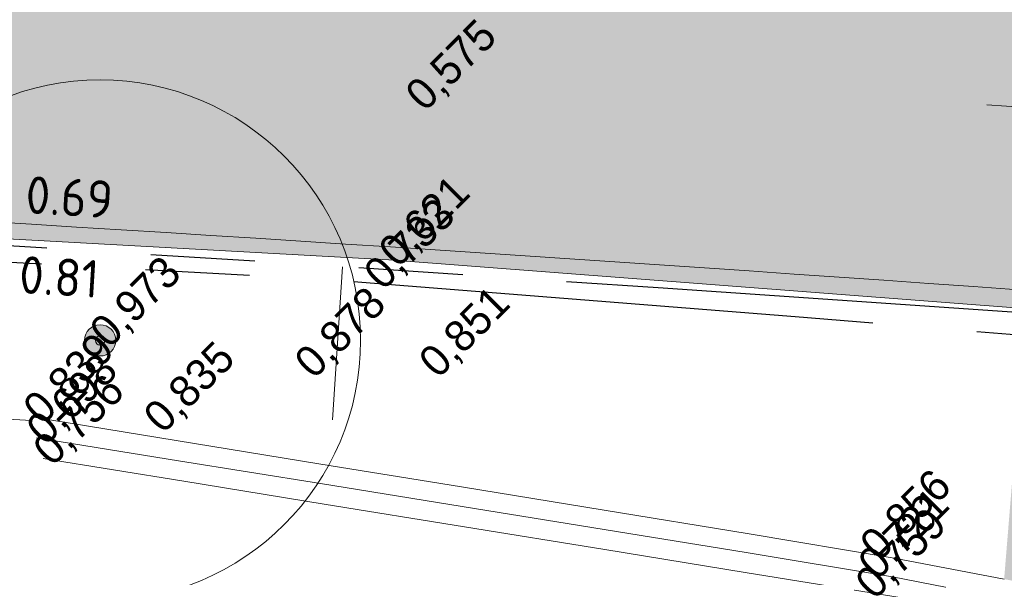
# Model space of a CAD drawing. Header units: millimetres. Extents: x 812 to 183790, y 13 to 580968.
# Tile 94 of 256: x 182537.02 to 182546.47, y 580818.32 to 580823.67. Entities that reach past the tile are written whole.
import ezdxf

# ---------------------------------------------------------------- set-up
doc = ezdxf.new("R2010")
doc.units = ezdxf.units.MM
doc.header["$LTSCALE"] = 5
for name, pattern in [('ORG-VW-030-270-STREEP-010', [3, 0.3, -2.7]), ('VH-RWSBAND', [24, 10, -2, 2, -2, 2, -2, 2, -2]), ('VH-TROTTOIRBAND_180-200', [20, 10, -2, 2, -2, 2, -2])]:
    doc.linetypes.add(name, pattern=pattern)
doc.layers.add('B-ALG-HOOGTES', color=252, linetype='Continuous')
for name, color, linetype, lineweight in [('boom', 252, 'Continuous', 9), ('kant verharding', 252, 'Continuous', 9), ('N-BH-VH-KANTOPSLUITING_TROTTOIRBAND_RWS-G', 10, 'VH-RWSBAND', 30), ('N-Hoogte_Nieuw', 7, 'Continuous', 25), ('N-WE-VH-KANTVERHARDING-G', 7, 'Continuous', 0), ('V-VERHARDING FIETS', 7, 'Continuous', 9), ('V-WE-VH-KANTOPSLUITING_TROTTOIRBAND_180 200-G', 6, 'VH-TROTTOIRBAND_180-200', 25)]:
    doc.layers.add(name, color=color, linetype=linetype, lineweight=lineweight)
doc.layers.add('N-BH-VW-MARKERING_LANGS_STREEP_30270_010-G', color=7, linetype='ORG-VW-030-270-STREEP-010', lineweight=0, true_color=0xffffff)
for name, color, linetype, lineweight, transparency in [('N-PV-GR-GRAS_02-G', 85, 'Continuous', 15, 0.3), ('N-WE-VH-VERHARDING_ASFALT_ROOD-A', 12, 'Continuous', 9, 0.7), ('V-PV-GR-GRAS_02-G', 85, 'Continuous', 30, 0.3)]:
    doc.layers.add(name, color=color, linetype=linetype, lineweight=lineweight, transparency=transparency)
doc.layers.add('V-WEG-ALG-ARCERING betontegels 60mm dik rood', color=7, linetype='Continuous', transparency=0.6)
doc.styles.add('isocp', font='isocp.shx')
doc.styles.add('NLCS-T25_0', font='txt')

# ---------------------------------------------------------------- blocks, each defined once
blk = doc.blocks.new('S0771')
at = {"ltscale": 0.1}
h = blk.add_hatch(color=256, dxfattribs=at)
edge = h.paths.add_edge_path()
edge.add_arc((7.366995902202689e-12, -5.115907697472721e-12), 0.15, 0, 360)
for centre, radius in [((0, 0), 2.5), ((7.366995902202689e-12, -5.115907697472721e-12), 0.04499999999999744)]:
    blk.add_circle(centre, radius)
blk.add_circle((7.366995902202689e-12, -5.115907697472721e-12), 0.15, dxfattribs=at)

msp = doc.modelspace()

# ---------------------------------------------------------------- hatches: boundary and pattern name
at = {"layer": 'N-WE-VH-VERHARDING_ASFALT_ROOD-A'}
h = msp.add_hatch(color=256, dxfattribs=at)
h.dxf.hatch_style = 1
edge = h.paths.add_edge_path()
edge.add_line((182747.1993971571, 580783.8561674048), (182749.1831745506, 580787.0555788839))
edge.add_arc((182777.2506933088, 580879.540371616), 96.6499999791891, 251.6121813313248, 253.1178727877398, ccw=False)
edge.add_line((182746.7627122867, 580787.8250211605), (182742.2027506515, 580789.3408418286))
edge.add_arc((182743.8273042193, 580794.2278987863), 5.150000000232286, 156.6954549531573, 251.61218132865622, ccw=False)
edge.add_line((182739.0974669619, 580796.2653333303), (182739.2805366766, 580796.6903236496))
edge.add_line((182739.2805366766, 580796.6903236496), (182736.2645268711, 580798.1640339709))
edge.add_line((182736.2645268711, 580798.1640339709), (182735.4984519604, 580796.461090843))
edge.add_arc((182730.9385944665, 580798.5123586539), 4.999999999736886, 251.6121813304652, 335.77923582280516, ccw=False)
edge.add_line((182729.3613579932, 580793.7676431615), (182729.3140408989, 580793.6253016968))
edge.add_line((182729.3140408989, 580793.6253016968), (182726.3284175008, 580794.617781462))
edge.add_arc((182693.7269395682, 580696.5445121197), 103.3500001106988, 71.61218133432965, 74.59884301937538)
edge.add_line((182721.1741763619, 580796.183218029), (182695.6448481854, 580803.2157212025))
edge.add_arc((182561.9673772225, 580317.9409986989), 503.3500000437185, 74.59884302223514, 80.84029245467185)
edge.add_arc((182479.930378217, 579809.1625076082), 1018.699999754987, 80.84029245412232, 81.94296046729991)
edge.add_arc((182551.5445533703, 580315.0689339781), 507.7499999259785, 81.94296046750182, 86.40216300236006)
edge.add_line((182583.4073091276, 580821.818208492), (182546.8439306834, 580824.4179935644))
edge.add_arc((182475.6818700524, 579823.5947404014), 1003.350000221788, 85.9329129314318, 89.09761362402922)
edge.add_line((182491.4835913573, 580826.8203025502), (182461.7813385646, 580827.2881402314))
edge.add_arc((182462.1301780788, 580849.4353931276), 22.14999999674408, 256.0892152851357, 269.09761362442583, ccw=False)
edge.add_line((182456.8050798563, 580827.9350250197), (182455.9997038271, 580824.6832763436))
edge.add_arc((182462.1301780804, 580849.43539314), 25.50000000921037, 256.0892152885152, 269.0976136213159)
edge.add_line((182461.7285795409, 580823.938555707), (182491.4308323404, 580823.4707180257))
edge.add_arc((182475.6818700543, 579823.5947404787), 1000.000000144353, 85.93291293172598, 89.09761362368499, ccw=False)
edge.add_line((182546.6063337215, 580821.0764299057), (182583.1834185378, 580818.475670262))
edge.add_arc((182551.544553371, 580315.0689339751), 504.3999999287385, 81.9429604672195, 86.40371870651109, ccw=False)
edge.add_arc((182479.9303783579, 579809.1625084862), 1015.349998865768, 80.84029245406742, 81.94296046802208, ccw=False)
edge.add_arc((182561.9673772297, 580317.9409987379), 500.0000000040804, 74.59884302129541, 80.84029245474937, ccw=False)
edge.add_line((182694.7551699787, 580799.9860195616), (182720.176144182, 580792.9833643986))
edge.add_arc((182693.6185856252, 580696.5743602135), 100.0000000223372, 70.9245064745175, 74.59884302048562, ccw=False)
edge.add_line((182726.2999553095, 580791.0832385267), (182747.1993971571, 580783.8561674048))
at = {"layer": 'V-PV-GR-GRAS_02-G'}
h = msp.add_hatch(dxfattribs=at)
h.set_pattern_fill('AGR-GRAS_02', color=256, scale=0.1, angle=90.00000000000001, style=0, pattern_type=2)
h.set_pattern_definition([(90, (0, 0), (-1, 0.9999999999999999), [0.25, -0.75]), (90, (-0.6000000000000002, 0.5499999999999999), (-1, 0.9999999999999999), [0.25, -0.75]), (180, (-0.35, 0.09999999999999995), (-0.9999999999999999, -1), [0.25, -0.75]), (180, (-0.7000000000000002, 0.4999999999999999), (-0.9999999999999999, -1), [0.25, -0.75]), (135, (-0.7000000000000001, 0.1999999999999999), (-1.000000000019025, -1.608122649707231e-16), [0.25, -1.164213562]), (225, (-8.844674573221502e-17, 0.55), (1.608122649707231e-16, -1.000000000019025), [0.25, -1.164213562]), (116.5650512, (-0.3000000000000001, 0.2499999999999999), (-4.000646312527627e-10, 1.000000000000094), [0.25, -1.986067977]), (116.5650512, (-0.8000000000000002, 0.7), (-4.000646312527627e-10, 1.000000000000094), [0.25, -1.986067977]), (153.43494882, (-1.125685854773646e-16, 0.7000000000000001), (-1.000000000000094, 5.099846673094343e-11), [0.25, -1.986067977]), (153.43494882, (-0.4500000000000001, 0.2499999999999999), (-1.000000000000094, 5.099846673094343e-11), [0.25, -1.986067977]), (153.43494882, (-0.2000000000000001, 0.6000000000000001), (-1.000000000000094, 5.099846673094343e-11), [0.25, -1.986067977]), (206.5650512, (-0.55, -8.844674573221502e-17), (-1.000000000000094, -4.000650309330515e-10), [0.25, -1.986067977]), (243.43494882, (-0.15, 0.2), (-5.09988220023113e-11, -1.000000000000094), [0.25, -1.986067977])])
h.paths.add_polyline_path([(182546.660336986, 580820.6362011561), (182546.4692079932, 580818.2987595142), (182548.7860092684, 580817.8548021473), (182550.4719410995, 580817.5317352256), (182552.1578729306, 580817.2086683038), (182553.8438047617, 580816.8856013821), (182555.4412468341, 580816.5906697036), (182556.8028589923, 580816.3707199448), (182558.1644711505, 580816.1507701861), (182559.5260833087, 580815.9308204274), (182560.8876954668, 580815.7108706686), (182562.249307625, 580815.4909209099), (182563.9238051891, 580815.273312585), (182566.0499117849, 580815.0590838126), (182568.1760183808, 580814.8448550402), (182570.3021249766, 580814.6306262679), (182572.4282315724, 580814.4163974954), (182574.5543381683, 580814.2021687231), (182577.1056908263, 580813.9280146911), (182580.0110721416, 580813.6039712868), (182582.9164534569, 580813.2799278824), (182585.8218347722, 580812.9558844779), (182588.7272160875, 580812.6318410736), (182591.6325974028, 580812.3077976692), (182594.6013918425, 580811.9308098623), (182597.5997381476, 580811.5291488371), (182600.5980844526, 580811.127487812), (182603.5964307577, 580810.7258267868), (182606.5947770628, 580810.3241657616), (182609.5931233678, 580809.9225047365), (182612.1018423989, 580809.5791693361), (182614.5020187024, 580809.248763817), (182616.9021950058, 580808.9183582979), (182619.3023713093, 580808.5879527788), (182621.7025476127, 580808.2575472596), (182624.1027239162, 580807.9271417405), (182627.3323557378, 580807.4454021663), (182630.6011030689, 580806.9565259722), (182633.8698504, 580806.4676497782), (182637.1385977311, 580805.9787735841), (182640.4073450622, 580805.4898973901), (182643.7603120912, 580804.9494386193), (182647.684944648, 580804.3280692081), (182652.6172224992, 580803.4937775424), (182657.5445691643, 580802.636542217), (182662.4681074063, 580801.7546728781), (182667.3874020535, 580800.8497469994), (182672.2949338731, 580799.9287563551), (182674.1518436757, 580799.5340256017), (182676.3784067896, 580799.0942673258), (182679.1135912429, 580798.5448176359), (182681.893392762, 580797.976592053), (182684.2295885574, 580797.4898437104), (182686.8858693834, 580796.9211923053), (182687.6590675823, 580796.755074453), (182687.8673810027, 580796.710319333), (182690.0125780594, 580796.2385586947), (182691.0548631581, 580796.0089700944), (182692.0944286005, 580795.7904508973), (182693.620748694, 580795.4626241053), (182695.0509449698, 580795.1499262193), (182696.7941448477, 580794.7708553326), (182698.227984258, 580794.4486924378), (182699.1227577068, 580794.2462494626), (182700.7704275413, 580793.8775076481), (182702.2058627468, 580793.5638956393), (182704.5265715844, 580793.0350053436), (182705.0277188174, 580792.9236438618), (182705.4181958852, 580792.8390080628), (182705.717111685, 580792.7787639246), (182706.0204032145, 580792.7198024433), (182706.3836968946, 580792.6613748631), (182706.5787233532, 580792.6358892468), (182706.7983037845, 580792.6085134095), (182707.0156927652, 580792.5918640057), (182707.2301183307, 580792.5767420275), (182707.512024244, 580792.560546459), (182707.7721868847, 580792.559767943), (182709.5582487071, 580792.6137016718), (182711.7021345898, 580792.7333239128), (182714.3671126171, 580792.8916308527), (182717.2981204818, 580793.1083567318), (182717.4395200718, 580793.1346941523), (182717.5566648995, 580793.2089992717), (182717.6147221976, 580793.2786888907), (182717.6511473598, 580793.3826641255), (182717.6553517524, 580793.4927310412), (182717.6321365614, 580793.5998422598), (182717.577755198, 580793.6695429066), (182717.464937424, 580793.7269206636), (182717.2773328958, 580793.7768064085), (182716.3333595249, 580794.0449317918), (182714.8194407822, 580794.4749439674), (182713.5356981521, 580794.8360107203), (182712.260420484, 580795.1946966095), (182710.9927272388, 580795.5502305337), (182709.2513196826, 580796.0386211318), (182708.1647011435, 580796.3368963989), (182706.1413938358, 580796.8922914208), (182705.0765544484, 580797.1807813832), (182703.8301390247, 580797.5112641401), (182702.3848504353, 580797.8837420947), (182701.0133436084, 580798.2292914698), (182700.1190187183, 580798.4462191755), (182698.8014655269, 580798.7594158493), (182697.6906052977, 580799.023479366), (182696.2942467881, 580799.3498515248), (182695.0411314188, 580799.6395549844), (182693.6419838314, 580799.9599955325), (182692.8041719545, 580800.1509528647), (182692.4125902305, 580800.2402036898), (182692.0046538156, 580800.3290000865), (182691.4040321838, 580800.4597386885), (182690.5791530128, 580800.6360824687), (182689.6633375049, 580800.8318667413), (182688.2450338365, 580801.1280905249), (182686.3489476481, 580801.5225515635), (182683.6611618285, 580802.0838377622), (182682.4221367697, 580802.3369462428), (182680.6608010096, 580802.6846334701), (182679.0845106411, 580802.9907783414), (182677.3735720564, 580803.3218885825), (182673.4603345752, 580804.0845163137), (182668.5826596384, 580805.0035130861), (182663.6647958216, 580805.9055803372), (182658.7492187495, 580806.8176661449), (182653.8247985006, 580807.6805487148), (182648.9006139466, 580808.5407164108), (182644.5207482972, 580809.2631418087), (182640.5128650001, 580809.8178741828), (182636.5142350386, 580810.4127404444), (182632.515605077, 580811.0076067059), (182628.5169751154, 580811.6024729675), (182624.8361014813, 580812.1430925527), (182622.229419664, 580812.5003284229), (182619.6227378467, 580812.8575642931), (182617.0160560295, 580813.2148001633), (182614.4093742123, 580813.5720360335), (182611.802692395, 580813.9292719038), (182608.2814593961, 580814.3699103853), (182604.5393288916, 580814.830693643), (182600.7971983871, 580815.2914769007), (182597.0550678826, 580815.7522601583), (182593.3129373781, 580816.2130434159), (182590.2740291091, 580816.5739058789), (182588.369785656, 580816.7735439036), (182586.4655422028, 580816.9731819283), (182584.5612987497, 580817.172819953), (182582.6570552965, 580817.3724579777), (182580.7528118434, 580817.5720960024), (182577.9297326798, 580817.8533118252), (182575.0681664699, 580818.1379446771), (182572.2066002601, 580818.4225775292), (182569.3450340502, 580818.7072103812), (182566.4834678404, 580818.9918432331), (182562.7091854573, 580819.3239116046), (182558.1478635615, 580819.6968838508), (182553.5865416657, 580820.0698560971)])
at = {"layer": 'V-WEG-ALG-ARCERING betontegels 60mm dik rood', "transparency": 33554687}
h = msp.add_hatch(dxfattribs=at)
h.set_pattern_fill('AR-B88', color=12, scale=0.002)
h.set_pattern_definition([(0, (0, 0), (0, 0.4064), []), (90, (0, 0), (-0.2032, 0.4064), [0.4064, -0.4064])])
h.paths.add_polyline_path([(182456.7796553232, 580827.8323721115), (182456.0371003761, 580824.834266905), (182456.5324103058, 580824.738634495), (182457.7337455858, 580824.6161256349), (182459.0168544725, 580824.4852777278), (182460.2999633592, 580824.3544298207), (182461.5830722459, 580824.2235819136), (182462.8661811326, 580824.0927340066), (182466.1309907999, 580824.0094225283), (182469.3958004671, 580823.9261110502), (182472.6606101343, 580823.8427995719), (182475.9254198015, 580823.7594880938), (182479.1902294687, 580823.6761766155), (182483.9152788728, 580823.526095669), (182488.6403282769, 580823.3760147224), (182493.365377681, 580823.2259337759), (182498.0904270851, 580823.0758528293), (182502.8154764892, 580822.9257718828), (182507.0550561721, 580822.7942710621), (182511.2946358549, 580822.6627702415), (182515.5342155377, 580822.5312694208), (182519.7737952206, 580822.3997686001), (182524.0133749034, 580822.2682677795), (182527.323686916, 580822.0872619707), (182530.6339989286, 580821.9062561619), (182533.9443109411, 580821.7252503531), (182537.2546229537, 580821.5442445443), (182540.5649349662, 580821.3632387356), (182543.6955329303, 580821.1240624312), (182546.8261308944, 580820.8848861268), (182549.9567288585, 580820.6457098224), (182553.0873268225, 580820.4065335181), (182556.2179247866, 580820.1673572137), (182557.9495304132, 580820.0122154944), (182559.6811360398, 580819.8570737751), (182561.4127416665, 580819.7019320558), (182563.1443472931, 580819.5467903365), (182565.3989931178, 580819.3447872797), (182565.2510934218, 580819.8720979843), (182565.311356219, 580820.4463733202), (182565.3716190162, 580821.020648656), (182565.4318818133, 580821.5949239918), (182565.5099669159, 580822.3390372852), (182563.3869391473, 580822.5219468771), (182561.5879060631, 580822.6769426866), (182559.7888729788, 580822.8319384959), (182557.9898398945, 580822.9869343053), (182556.1908068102, 580823.1419301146), (182553.1875021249, 580823.3836382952), (182550.1841974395, 580823.6253464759), (182547.1808927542, 580823.8670546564), (182544.1775880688, 580824.108762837), (182541.1742833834, 580824.3504710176), (182537.6662864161, 580824.5354679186), (182534.1582894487, 580824.7204648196), (182530.6502924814, 580824.9054617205), (182527.142295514, 580825.0904586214), (182523.6342985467, 580825.2754555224), (182519.471817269, 580825.4074218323), (182515.3093359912, 580825.5393881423), (182511.1468547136, 580825.6713544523), (182506.9843734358, 580825.8033207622), (182502.8218921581, 580825.9352870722), (182498.1621439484, 580826.0785414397), (182493.5023957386, 580826.2217958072), (182488.8426475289, 580826.3650501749), (182484.1828993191, 580826.5083045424), (182479.5231511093, 580826.6515589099), (182476.1302599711, 580826.7540281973), (182472.7373688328, 580826.8564974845), (182469.3444776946, 580826.9589667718), (182465.9515865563, 580827.0614360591), (182462.5586954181, 580827.1639053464), (182461.5116248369, 580827.2583286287), (182460.4645542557, 580827.352751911), (182459.4174836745, 580827.4471751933), (182458.3704130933, 580827.5415984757), (182457.3233425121, 580827.636021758)])

# ---------------------------------------------------------------- linework, layer by layer
at = {"layer": 'kant verharding', "color": 251, "lineweight": 0, "true_color": 0x696969, "flags": 128}
for points in [[(182455.691, 580822.094), (182457.34, 580822.094), (182457.664, 580822.094), (182463.979, 580822.093), (182479.036, 580821.91), (182500, 580821.502), (182520.958, 580820.736), (182534.163, 580819.99), (182537.1345486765, 580819.8221260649)], [(182546.4692079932, 580818.298759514), (182545.4141456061, 580818.5009359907), (182544.0012140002, 580818.7376167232), (182542.631409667, 580818.9606505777), (182541.2616053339, 580819.1836844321), (182539.8918010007, 580819.4067182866), (182538.5219966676, 580819.6297521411), (182537.1521923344, 580819.8527859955)], [(182546.4230680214, 580817.9683683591), (182543.983142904, 580818.3636277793), (182542.6359915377, 580818.5822318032), (182541.2888401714, 580818.8008358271), (182539.9416888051, 580819.019439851), (182538.5945374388, 580819.238043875), (182537.2473860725, 580819.4566478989)]]:
    msp.add_lwpolyline(points, dxfattribs=at)
at = {"layer": 'kant verharding', "color": 251, "lineweight": 0, "true_color": 0x696969}
msp.add_polyline3d([(182546.4319906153, 580818.1196894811, 0), (182545.3973564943, 580818.319815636, 0), (182543.99163855, 580818.5544150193, 0), (182542.6299458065, 580818.7745474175, 0), (182541.268253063, 580818.9946798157, 0), (182539.9065603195, 580819.214812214, 0), (182538.5448675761, 580819.4349446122, 0), (182537.1831748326, 580819.6550770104, 0)], dxfattribs=at)
at = {"layer": 'N-BH-VH-KANTOPSLUITING_TROTTOIRBAND_RWS-G', "ltscale": 0.1, "flags": 128}
msp.add_lwpolyline([(182583.1678151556, 580818.2562242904), (182546.5907303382, 580820.8569839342, 0.01380948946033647), (182491.4273675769, 580823.2507453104), (182461.7251147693, 580823.718582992, -0.05682087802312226), (182455.946813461, 580824.4697286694, 0.4921360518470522), (182455.5995332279, 580824.1935277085), (182455.5952964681, 580823.193336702)], format="xyb", dxfattribs=at)
at = {"layer": 'N-BH-VW-MARKERING_LANGS_STREEP_30270_010-G', "flags": 128}
msp.add_lwpolyline([(182456.4204226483, 580826.3819510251, 0.05682087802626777), (182461.7561402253, 580825.6883386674), (182491.4583930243, 580825.2205009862, -0.01380948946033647), (182546.7304515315, 580822.822022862), (182583.2932173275, 580820.2222813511, -0.0194646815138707), (182622.4859659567, 580816.2227411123, -0.004811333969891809), (182641.8394336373, 580813.2929111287, -0.0272401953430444), (182695.2199272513, 580801.6731771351), (182720.749255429, 580794.6406739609, -0.01303250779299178), (182725.8237018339, 580793.0994725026), (182740.3404034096, 580788.273836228), (182741.7480871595, 580787.8117286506, 0.01724129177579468), (182754.88792644, 580784.047882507), (182772.1086401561, 580779.7515293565, 0.0687850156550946), (182778.0306018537, 580779.1145959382)], format="xyb", dxfattribs=at)
at = {"layer": 'N-PV-GR-GRAS_02-G', "flags": 128}
msp.add_lwpolyline([(182540.0239604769, 580819.8268956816), (182540.1188471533, 580821.2960608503)], dxfattribs=at)
at = {"layer": 'N-WE-VH-KANTVERHARDING-G', "flags": 128}
msp.add_lwpolyline([(182753.5446014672, 580781.9194174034), (182753.2149958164, 580782.0003551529, -0.02303789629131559), (182748.7980434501, 580783.303352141), (182726.2999553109, 580791.0832385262, 0.01603369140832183), (182720.1761441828, 580792.9833643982), (182694.7551699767, 580799.9860195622, 0.0272401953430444), (182641.56085646, 580811.5652263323, 0.004811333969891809), (182622.2406879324, 580814.4900153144, 0.0194661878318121), (182583.1834185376, 580818.475670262), (182546.6063337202, 580821.0764299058, 0.01380948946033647), (182491.4308323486, 580823.4707180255), (182461.728579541, 580823.938555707, -0.05682087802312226), (182455.9997038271, 580824.6832763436, 0.4921360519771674), (182455.3795605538, 580824.1900603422), (182455.3953213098, 580823.1901845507)], format="xyb", dxfattribs=at)
at = {"layer": 'V-VERHARDING FIETS'}
msp.add_polyline3d([(182565.3989931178, 580819.3447872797, 0), (182563.1443472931, 580819.5467903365, 0), (182561.4127416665, 580819.7019320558, 0), (182559.6811360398, 580819.8570737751, 0), (182557.9495304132, 580820.0122154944, 0), (182556.2179247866, 580820.1673572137, 0), (182553.0873268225, 580820.4065335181, 0), (182549.9567288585, 580820.6457098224, 0), (182546.8261308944, 580820.8848861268, 0), (182543.6955329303, 580821.1240624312, 0), (182540.5649349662, 580821.3632387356, 0), (182537.2546229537, 580821.5442445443, 0), (182533.9443109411, 580821.7252503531, 0)], dxfattribs=at)
at = {"layer": 'V-WE-VH-KANTOPSLUITING_TROTTOIRBAND_180 200-G', "ltscale": 0.1, "flags": 128}
msp.add_lwpolyline([(182644.5207482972, 580809.2631418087), (182640.5128650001, 580809.8178741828), (182636.5142350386, 580810.4127404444), (182632.515605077, 580811.0076067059), (182628.5169751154, 580811.6024729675), (182624.8361014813, 580812.1430925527), (182622.229419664, 580812.5003284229), (182619.6227378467, 580812.8575642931), (182617.0160560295, 580813.2148001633), (182614.4093742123, 580813.5720360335), (182611.802692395, 580813.9292719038), (182608.2814593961, 580814.3699103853), (182604.5393288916, 580814.830693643), (182600.7971983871, 580815.2914769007), (182597.0550678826, 580815.7522601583), (182593.3129373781, 580816.2130434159), (182590.2740291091, 580816.5739058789), (182588.369785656, 580816.7735439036), (182586.4655422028, 580816.9731819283), (182584.5612987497, 580817.172819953), (182582.6570552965, 580817.3724579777), (182580.7528118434, 580817.5720960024), (182577.9297326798, 580817.8533118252), (182575.0681664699, 580818.1379446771), (182572.2066002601, 580818.4225775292), (182569.3450340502, 580818.7072103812), (182566.4834678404, 580818.9918432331), (182562.7091854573, 580819.3239116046), (182558.1478635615, 580819.6968838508), (182553.5865416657, 580820.0698560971), (182549.0252197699, 580820.4428283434), (182544.4638978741, 580820.8158005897), (182540.0778888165, 580821.1651133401), (182537.0525009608, 580821.3308022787), (182534.0271131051, 580821.4964912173), (182531.0017252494, 580821.662180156), (182527.9763373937, 580821.8278690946), (182524.9509495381, 580821.9935580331), (182521.2975742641, 580822.1262124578), (182517.3637878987, 580822.2441161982), (182513.4300015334, 580822.3620199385), (182509.4962151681, 580822.4799236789), (182505.5624288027, 580822.5978274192), (182501.5163085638, 580822.7218295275), (182497.1641223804, 580822.8624473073), (182492.811936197, 580823.0030650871), (182488.4597500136, 580823.1436828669), (182484.1075638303, 580823.2843006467), (182479.7553776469, 580823.4249184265), (182476.554723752, 580823.5128877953), (182473.5642399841, 580823.5912481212), (182470.5737562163, 580823.669608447), (182467.5832724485, 580823.7479687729), (182464.5927886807, 580823.8263290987), (182462.3679735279, 580823.9276391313), (182461.1883166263, 580824.060276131), (182460.0086597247, 580824.1929131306), (182458.8290028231, 580824.3255501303), (182457.6493459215, 580824.4581871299), (182455.9364758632, 580824.6507769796), (182455.7250138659, 580824.550848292), (182455.5578254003, 580824.2469368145), (182455.5595501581, 580824.1981820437)], dxfattribs=at)

# ---------------------------------------------------------------- block references
at = {"layer": 'boom', "linetype": 'Continuous', "lineweight": 13}
msp.add_blockref('S0771', (182537.7919901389, 580820.5902959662, 0.9725000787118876), dxfattribs=at)

# ---------------------------------------------------------------- texts
at = {"layer": 'B-ALG-HOOGTES', "char_height": 0.3, "attachment_point": 4, "rotation": 45.000000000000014, "line_spacing_factor": 0.8, "style": 'isocp'}
for s, insert in [('{\\Fdgn000|c0;\\C251;0,575}', (182540.8221164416, 580822.8624789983)), ('{\\Fdgn000|c0;\\C251;0,621}', (182540.5649349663, 580821.363238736)), ('{\\Fdgn000|c0;\\C251;0,733}', (182540.4232092, 580821.1462014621)), ('{\\Fdgn000|c0;\\C251;0,973}', (182537.791990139, 580820.5902959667)), ('{\\Fdgn000|c0;\\C251;0,878}', (182539.7573839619, 580820.2951578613)), ('{\\Fdgn000|c0;\\C251;0,851}', (182540.9501432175, 580820.300758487)), ('{\\Fdgn000|c0;\\C251;0,839}', (182537.1521923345, 580819.8527859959)), ('{\\Fdgn000|c0;\\C251;0,835}', (182538.3088541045, 580819.7707846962)), ('{\\Fdgn000|c0;\\C251;0,698}', (182537.1831748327, 580819.655077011)), ('{\\Fdgn000|c0;\\C251;0,756}', (182537.2473860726, 580819.4566478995)), ('{\\Fdgn000|c0;\\C251;0,856}', (182545.1841446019, 580818.5450099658)), ('{\\Fdgn000|c0;\\C251;0,721}', (182545.1659832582, 580818.364569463)), ('{\\Fdgn000|c0;\\C251;0,759}', (182545.139961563, 580818.1759092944))]:
    msp.add_mtext(s, dxfattribs=dict(at, insert=insert))
at = {"layer": 'N-Hoogte_Nieuw', "char_height": 0.3599999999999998, "attachment_point": 1, "rotation": 356.52798913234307, "style": 'NLCS-T25_0'}
for s, insert in [('0.69', (182537.0906495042, 580822.1698455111)), ('0.81', (182537.0288230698, 580821.4031014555))]:
    msp.add_mtext_dynamic_manual_height_columns(s, width=0.4047053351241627, gutter_width=2.499999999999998, heights=[0], dxfattribs=dict(at, insert=insert))

doc.saveas('drawing.dxf')
